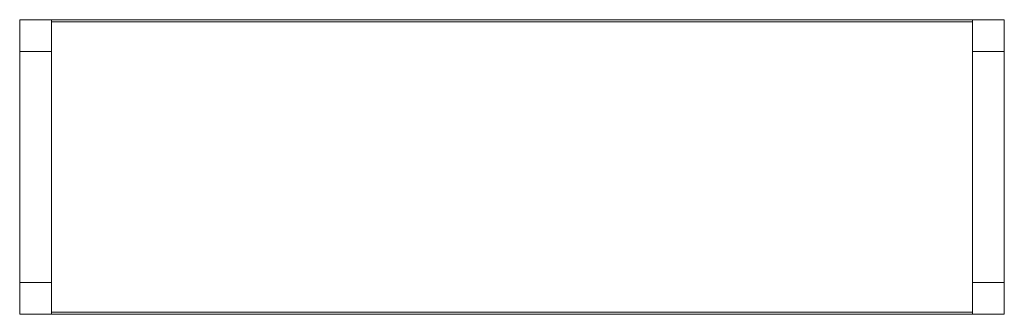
# Model space of a CAD drawing. Header units: millimetres. Extents: x -201 to 201, y 0 to 120.
import ezdxf

# ---------------------------------------------------------------- set-up
doc = ezdxf.new("R2010")
doc.units = ezdxf.units.MM

# ---------------------------------------------------------------- blocks, each defined once
blk = doc.blocks.new('RSen_56_ME_FB_SOg - tempo wall-mounted - SH_jaga - standard-285886-bottom')
at = {"lineweight": 18}
for p, q in [((-201, 107), (-201, 120)), ((-201, 120), (-188, 120)), ((-188, 120), (188, 120)), ((-188, 120), (-188, 107)), ((-188, 0.85), (-188, 119.15)), ((188, 119.15), (-188, 119.15)), ((188, 107), (188, 120)), ((188, 120), (201, 120)), ((188, 119.15), (188, 0.85)), ((201, 120), (201, 107)), ((-201, 107), (-201, 13)), ((-188, 107), (-201, 107)), ((201, 107), (188, 107)), ((201, 13), (201, 107)), ((-201, 0), (-201, 13)), ((-201, 13), (-188, 13)), ((-188, 13), (-188, 0)), ((188, 0), (188, 13)), ((188, 13), (201, 13)), ((201, 13), (201, 0)), ((-188, 0.85), (188, 0.85)), ((-201, 0), (-188, 0)), ((188, 0), (-188, 0)), ((188, 0), (201, 0))]:
    blk.add_line(p, q, dxfattribs=at)

msp = doc.modelspace()

# ---------------------------------------------------------------- block references
at = {"lineweight": 18}
msp.add_blockref('RSen_56_ME_FB_SOg - tempo wall-mounted - SH_jaga - standard-285886-bottom', (0, 0), dxfattribs=at)

doc.saveas('drawing.dxf')
